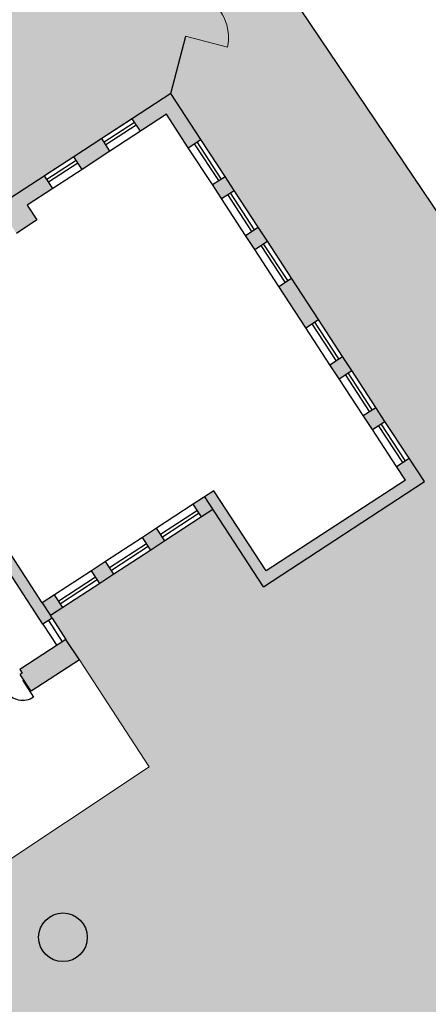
# Model space of a CAD drawing. Header units: inches. Extents: x -85 to 313, y 33 to 297.
# Tile 12 of 14: x 252 to 266, y 188 to 223. Entities that reach past the tile are written whole.
import ezdxf

# ---------------------------------------------------------------- set-up
doc = ezdxf.new("R2010")
doc.units = ezdxf.units.IN
doc.header["$MEASUREMENT"] = 0
for name, color, linetype in [('0_Übersichtsplan', 7, 'Continuous'), ('1_Schraffuren', 7, 'Continuous'), ('2_Fenster', 80, 'Continuous')]:
    doc.layers.add(name, color=color, linetype=linetype)
doc.layers.add('1_Brandwaende', color=7, linetype='Continuous', lineweight=20, true_color=0xa02128)
doc.layers.add('3_horizontale Fluchtwege', color=7, linetype='Continuous', lineweight=13, true_color=0xb9ceac)
doc.layers.add('1_Dach', color=43, linetype='Continuous', lineweight=15)
doc.layers.add('1_Grundrisse', color=10, linetype='Continuous', lineweight=25)
doc.layers.add('2_Türen', color=7, linetype='Continuous', true_color=0x000000)

# ---------------------------------------------------------------- blocks, each defined once
blk = doc.blocks.new('DOOR3')
at = {"linetype": 'ByBlock'}
blk.add_line((0, 0), (0, 1.000000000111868), dxfattribs=at)
blk.add_arc((0, 0), 1.000000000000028, 90, 180, dxfattribs=at)

msp = doc.modelspace()

# ---------------------------------------------------------------- hatches: boundary and pattern name
at = {"layer": '0_Übersichtsplan'}
h = msp.add_hatch(dxfattribs=at)
h.set_pattern_fill('ANSI31', scale=12, angle=30)
h.set_pattern_definition([(74.99999999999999, (0, 0), (-1.448888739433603, 0.3882285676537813), [])])
h.paths.add_polyline_path([(208.1723801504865, 252.0773398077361), (202.8924532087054, 252.0773398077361), (202.8924532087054, 237.6821364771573), (213.1629851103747, 244.1385888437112)])
h.paths.add_polyline_path([(313.4052106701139, 167.0893619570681), (309.381292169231, 165.1352718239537), (312.9784618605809, 157.7278767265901), (313.4052106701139, 157.9351139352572)])
h.paths.add_polyline_path([(307.9869551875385, 167.6124381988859), (292.102123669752, 159.8984667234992), (295.5281324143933, 152.8435311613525), (296.4250881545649, 152.8435311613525), (311.5841248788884, 160.2050431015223)])
h.paths.add_polyline_path([(288.4323765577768, 158.0562960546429), (277.6981014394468, 152.8435311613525), (290.9637927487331, 152.8435311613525)])
h.paths.add_polyline_path([(222.7232378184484, 159.7874453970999), (214.3032123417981, 156.828363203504), (215.7036173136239, 152.8435311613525), (225.1635645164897, 152.8435311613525)])
h.paths.add_polyline_path([(209.750130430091, 157.9717130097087), (202.8924532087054, 155.5616929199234), (202.8924532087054, 152.8435311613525), (211.5523472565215, 152.8435311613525)])
h.paths.add_polyline_path([(207.9991941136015, 171.7937889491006), (202.8924532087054, 169.9991071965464), (202.8924532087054, 164.8837182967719), (209.5992935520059, 167.2407291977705)])
h.paths.add_polyline_path([(222.2935823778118, 168.8153953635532), (220.6934829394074, 173.3684551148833), (209.2254972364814, 169.3382164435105), (210.8255966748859, 164.7851566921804)])
h.paths.add_polyline_path([(216.8414226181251, 183.0789000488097), (205.3734369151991, 179.0486613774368), (206.9735363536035, 174.4956016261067), (218.4415220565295, 178.5258402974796)])
h.paths.add_polyline_path([(216.9921064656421, 184.7688626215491), (214.8839257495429, 189.1100888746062), (203.9494941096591, 183.8001242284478), (206.0576748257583, 179.4588979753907)])
h.paths.add_polyline_path([(243.8339940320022, 160.6649233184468), (231.6809793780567, 156.1295173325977), (232.8867405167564, 152.8435311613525), (246.7697934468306, 152.8435311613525)])
h.paths.add_polyline_path([(202.8924532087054, 208.2315971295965), (202.8924532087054, 205.3373960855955), (204.2032159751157, 206.171307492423)])
h.paths.add_polyline_path([(313.4052106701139, 241.8347161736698), (313.4052106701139, 252.0773398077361), (310.3704319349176, 252.0773398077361), (293.8880236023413, 242.7780238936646), (287.0437366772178, 252.0773398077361), (276.5029260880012, 252.0773398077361), (289.0072751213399, 233.2252053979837, 0.3809753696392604), (295.4597206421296, 231.5284604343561)])
h.paths.add_polyline_path([(313.4052106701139, 231.2120743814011), (297.5183243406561, 221.919372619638), (313.4052106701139, 197.6400873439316), (313.4052106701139, 209.0368517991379), (308.6663957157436, 216.2789908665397), (313.4052106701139, 219.0508615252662)])
h.paths.add_polyline_path([(299.3630147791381, 198.4503936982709), (293.2076833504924, 194.7211849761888), (297.5435079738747, 187.5645896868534), (303.7995044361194, 191.6398226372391)])
h.paths.add_polyline_path([(303.7995044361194, 191.6398226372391), (297.5435079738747, 187.5645896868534), (300.0709993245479, 183.3927805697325), (295.3902161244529, 180.5569271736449), (298.8463325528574, 174.8523545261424), (303.9030123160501, 177.9159449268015), (302.6479252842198, 179.987557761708), (308.9161329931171, 183.7851525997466)])
h.paths.add_polyline_path([(269.6869964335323, 244.0068239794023), (271.8219403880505, 245.3975526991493), (267.470645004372, 252.0773398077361), (258.3384999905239, 252.0773398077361), (247.3432412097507, 244.9148931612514), (252.2796106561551, 237.3369435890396), (259.7734389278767, 242.3905320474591), (291.8303819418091, 193.8867466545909), (293.2076833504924, 194.7211849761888), (299.3630147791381, 198.4503936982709)])
at = {"layer": '0_Übersichtsplan', "true_color": 0xf9a800}
h = msp.add_hatch(color=40, dxfattribs=at)
h.dxf.hatch_style = 1
edge = h.paths.add_edge_path(flags=16)
edge.add_arc((220.986523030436, 231.0259736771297), 0.8561178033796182, 0, 360)
h.paths.add_polyline_path([(214.8839257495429, 189.1100888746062), (216.9921064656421, 184.7688626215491), (206.0576748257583, 179.4588979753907), (203.9494941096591, 183.8001242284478)], flags=16)
h.paths.add_polyline_path([(216.8414226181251, 183.0789000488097), (218.4415220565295, 178.5258402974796), (206.9735363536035, 174.4956016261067), (205.3734369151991, 179.0486613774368)], flags=16)
h.paths.add_polyline_path([(220.6934829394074, 173.3684551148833), (222.2935823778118, 168.8153953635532), (210.8255966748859, 164.7851566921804), (209.2254972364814, 169.3382164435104)], flags=16)
h.paths.add_polyline_path([(268.6877353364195, 252.0773398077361), (267.470645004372, 252.0773398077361), (271.8219403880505, 245.3975526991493), (269.6869964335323, 244.0068239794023), (308.9161329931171, 183.7851525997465), (302.6479252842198, 179.987557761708), (303.9030123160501, 177.9159449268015), (298.8463325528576, 174.8523545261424), (290.7513362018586, 170.7593876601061), (292.7390278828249, 167.6916989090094), (293.3151345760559, 167.2707120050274), (294.0252054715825, 167.3409132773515), (313.4052106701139, 177.0110180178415), (313.4052106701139, 185.6395750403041)])
edge = h.paths.add_edge_path()
edge.add_line((287.551106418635, 165.3486191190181), (285.7000796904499, 168.20538706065))
edge.add_line((285.7000796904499, 168.20538706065), (255.3176770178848, 152.8435311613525))
edge.add_line((255.3176770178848, 152.8435311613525), (265.039828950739, 152.8435311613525))
edge.add_line((265.039828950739, 152.8435311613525), (287.1588219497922, 163.9102834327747))
edge.add_arc((286.7118753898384, 164.8048440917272), 1.000000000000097, 296.5479465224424, 392.9409929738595)
edge = h.paths.add_edge_path()
edge.add_arc((265.6527548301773, 179.5774075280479), 0.999999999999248, 32.9409929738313, 113.8260344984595)
edge.add_line((265.2487938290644, 180.4921837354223), (248.1369002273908, 172.9356495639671))
edge.add_line((248.1369002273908, 172.9356495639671), (246.0448809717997, 172.0425744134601))
edge.add_line((246.0448809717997, 172.0425744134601), (240.8165903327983, 169.8190822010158))
edge.add_line((240.8165903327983, 169.8190822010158), (248.0359681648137, 152.8435311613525))
edge.add_line((248.0359681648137, 152.8435311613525), (255.3176770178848, 152.8435311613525))
edge.add_line((255.3176770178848, 152.8435311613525), (277.0474579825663, 163.8304753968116))
edge.add_line((277.0474579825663, 163.8304753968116), (266.4919858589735, 180.1211825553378))
edge = h.paths.add_edge_path(flags=16)
edge.add_arc((268.7116671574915, 164.9365418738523), 0.8561178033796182, 0, 360)
edge = h.paths.add_edge_path(flags=16)
edge.add_arc((272.4261613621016, 168.7753701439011), 0.5998691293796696, 0, 360)
edge = h.paths.add_edge_path(flags=16)
edge.add_arc((258.9411657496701, 157.6141332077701), 0.8561178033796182, 0, 360)
edge = h.paths.add_edge_path()
edge.add_arc((247.2917218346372, 184.4629652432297), 0.8561178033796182, 0, 360)
edge = h.paths.add_edge_path()
edge.add_arc((253.4922317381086, 190.4710956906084), 0.8561178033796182, 0, 360)
edge = h.paths.add_edge_path()
edge.add_arc((258.1895880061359, 180.707883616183), 0.8561178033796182, 0, 360)
edge = h.paths.add_edge_path(flags=17)
edge.add_arc((271.154293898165, 178.6425893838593), 0.8561178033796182, 0, 360)
edge = h.paths.add_edge_path(flags=17)
edge.add_arc((272.6821699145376, 172.3567960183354), 0.5998691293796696, 0, 360)
edge = h.paths.add_edge_path(flags=17)
edge.add_arc((276.4828916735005, 166.2565650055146), 0.5998691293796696, 0, 360)
edge = h.paths.add_edge_path()
edge.add_line((284.318265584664, 174.7784776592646), (279.9432520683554, 171.9239088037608))
edge.add_line((279.9432520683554, 171.9239088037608), (283.1956810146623, 166.93912079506))
edge.add_line((283.1956810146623, 166.93912079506), (285.7000796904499, 168.20538706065))
edge.add_line((285.7000796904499, 168.20538706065), (284.4405825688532, 170.2735925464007))
edge.add_arc((283.9282400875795, 169.9615858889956), 0.5998691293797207, 0, 31.340606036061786, ccw=False)
edge.add_arc((283.9282400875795, 169.9615858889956), 0.5998691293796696, -180, 0, ccw=False)
edge.add_arc((283.9282400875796, 169.9615858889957), 0.5998691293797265, 31.340606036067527, 180.0000000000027, ccw=False)
edge.add_line((284.4405825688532, 170.2735925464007), (283.8337906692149, 171.2699984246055))
edge.add_line((283.8337906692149, 171.2699984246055), (285.8187414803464, 172.4787950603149))
edge.add_line((285.8187414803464, 172.4787950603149), (284.318265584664, 174.7784776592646))
h.paths.add_polyline_path([(281.8996571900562, 171.2979586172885), (281.3098480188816, 170.9128977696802), (280.6563626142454, 171.9138608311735), (281.2461717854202, 172.2989216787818)], flags=0)
h.paths.add_polyline_path([(283.8088110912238, 173.9719578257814), (284.3986202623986, 174.3570186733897), (285.0521056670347, 173.3560556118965), (284.46229649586, 172.9709947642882)], flags=16)
h.paths.add_polyline_path([(281.2461717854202, 172.2989216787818), (280.6563626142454, 171.9138608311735), (281.3098480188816, 170.9128977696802), (281.8996571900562, 171.2979586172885)], flags=16)
h.paths.add_polyline_path([(284.3986202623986, 174.3570186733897), (283.8088110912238, 173.9719578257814), (284.46229649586, 172.9709947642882), (285.0521056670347, 173.3560556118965)], flags=0)
edge = h.paths.add_edge_path(flags=17)
edge.add_arc((283.9282400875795, 169.9615858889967), 0.5998691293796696, 0, 360)
h.paths.add_polyline_path([(273.911452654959, 205.2596075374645), (270.865031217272, 203.2052066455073), (292.2383408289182, 171.5112423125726), (295.5432891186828, 173.1822799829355)], flags=17)
edge = h.paths.add_edge_path(flags=16)
edge.add_arc((292.279336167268, 173.7690890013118), 0.8561178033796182, 0, 360)
edge = h.paths.add_edge_path(flags=16)
edge.add_arc((288.9704862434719, 178.8038071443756), 0.8561178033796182, 0, 360)
edge = h.paths.add_edge_path(flags=16)
edge.add_arc((285.0600258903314, 184.5148301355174), 0.8561178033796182, 0, 360)
edge = h.paths.add_edge_path(flags=16)
edge.add_arc((281.2999686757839, 190.1507077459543), 0.8561178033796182, 0, 360)
edge = h.paths.add_edge_path(flags=16)
edge.add_arc((277.3895083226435, 195.9368761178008), 0.8561178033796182, 0, 360)
edge = h.paths.add_edge_path(flags=16)
edge.add_arc((273.5969187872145, 201.548585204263), 0.8561178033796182, 0, 360)
edge = h.paths.add_edge_path(flags=16)
edge.add_arc((292.279336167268, 173.7690890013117), 0.8561178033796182, 0, 360)
edge = h.paths.add_edge_path(flags=16)
edge.add_arc((288.9704862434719, 178.8038071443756), 0.8561178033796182, 0, 360)
edge = h.paths.add_edge_path(flags=16)
edge.add_arc((285.0600258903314, 184.5148301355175), 0.8561178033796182, 0, 360)
edge = h.paths.add_edge_path(flags=16)
edge.add_arc((281.2999686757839, 190.1507077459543), 0.8561178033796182, 0, 360)
edge = h.paths.add_edge_path(flags=16)
edge.add_arc((277.3895083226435, 195.9368761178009), 0.8561178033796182, 0, 360)
edge = h.paths.add_edge_path(flags=16)
edge.add_arc((273.5969187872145, 201.548585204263), 0.8561178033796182, 0, 360)
h.paths.add_polyline_path([(225.6973253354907, 233.7820501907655), (202.8924532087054, 219.2042605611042), (202.8924532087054, 208.2315971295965), (204.2032159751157, 206.171307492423), (202.8924532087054, 205.3373960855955), (202.8924532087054, 169.9991071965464), (207.9991941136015, 171.7937889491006), (209.5992935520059, 167.2407291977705), (202.8924532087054, 164.8837182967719), (202.8924532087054, 155.5616929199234), (209.750130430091, 157.9717130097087), (211.5523472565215, 152.8435311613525), (215.7036173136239, 152.8435311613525), (214.3032123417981, 156.828363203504), (222.7232378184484, 159.7874453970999), (225.1635645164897, 152.8435311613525), (232.8867405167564, 152.8435311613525), (231.6809793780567, 156.1295173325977), (243.8339940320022, 160.6649233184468), (246.7697934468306, 152.8435311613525), (248.0359681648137, 152.8435311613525), (240.8165903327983, 169.8190822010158), (234.0442522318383, 185.7434698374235), (237.2312067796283, 187.8240943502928), (234.1908135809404, 192.4811551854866), (232.9643298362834, 191.6804371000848), (232.8585666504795, 191.8424377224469), (232.2213251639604, 191.4264103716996), (231.4889142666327, 192.5482659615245), (232.1261557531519, 192.9642933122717), (232.0203925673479, 193.1262939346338), (233.246876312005, 193.9270120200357), (228.4127355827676, 201.3316093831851), (222.7489417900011, 197.800226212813), (218.65373949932, 204.3682988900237), (214.3143997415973, 201.6627146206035), (211.2875852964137, 206.517258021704), (212.1361546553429, 207.0463421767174), (211.2956785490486, 208.3943361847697), (210.4471091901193, 207.8652520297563), (205.02633796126, 216.5593327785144), (221.5487109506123, 226.8610549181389), (220.9940230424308, 227.7506887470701), (227.0545265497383, 231.6985751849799)])
h.paths.add_polyline_path([(254.4937939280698, 252.077339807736), (231.4837012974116, 237.3683649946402), (232.7572078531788, 235.4133718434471), (238.7237592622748, 239.3000567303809), (247.3432412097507, 244.9148931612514), (258.3384999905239, 252.0773398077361)])
at = {"layer": '0_Übersichtsplan', "true_color": 0x9b9b9b}
h = msp.add_hatch(color=253, dxfattribs=at)
h.dxf.hatch_style = 1
edge = h.paths.add_edge_path()
edge.add_line((252.2796105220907, 237.3369434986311), (243.7496765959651, 231.584639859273))
edge.add_line((243.7496765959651, 231.584639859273), (240.1304834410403, 237.1405577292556))
edge.add_line((240.1304834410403, 237.1405577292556), (234.1639320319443, 233.2538728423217))
edge.add_line((234.1639320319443, 233.2538728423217), (232.7572078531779, 235.4133718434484))
edge.add_line((232.7572078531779, 235.4133718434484), (227.0545265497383, 231.6985751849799))
edge.add_line((227.0545265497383, 231.6985751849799), (220.9940230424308, 227.7506887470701))
edge.add_line((220.9940230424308, 227.7506887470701), (221.5487109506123, 226.8610549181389))
edge.add_line((221.5487109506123, 226.8610549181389), (230.8367727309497, 211.9644367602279))
edge.add_line((230.8367727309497, 211.9644367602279), (218.6537394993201, 204.3682988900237))
edge.add_line((218.6537394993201, 204.3682988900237), (222.7489417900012, 197.800226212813))
edge.add_line((222.7489417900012, 197.800226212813), (229.5792515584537, 202.0931771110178))
edge.add_line((229.5792515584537, 202.0931771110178), (230.6134426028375, 202.7683556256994))
edge.add_line((230.6134426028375, 202.7683556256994), (231.5958538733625, 203.4097293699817))
edge.add_line((231.5958538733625, 203.4097293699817), (232.6677066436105, 204.1094955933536))
edge.add_line((232.6677066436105, 204.1094955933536), (233.9074815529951, 204.9188909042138))
edge.add_line((233.9074815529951, 204.9188909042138), (234.2480268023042, 204.3972676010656))
edge.add_line((234.2480268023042, 204.3972676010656), (234.5384930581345, 204.5869004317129))
edge.add_line((234.5384930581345, 204.5869004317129), (235.837034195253, 205.4346616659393))
edge.add_line((235.837034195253, 205.4346616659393), (236.3333780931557, 205.7587030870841))
edge.add_line((236.3333780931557, 205.7587030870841), (237.6319192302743, 206.6064643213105))
edge.add_line((237.6319192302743, 206.6064643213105), (238.128263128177, 206.9305057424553))
edge.add_line((238.128263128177, 206.9305057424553), (239.4218331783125, 207.77502156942))
edge.add_line((239.4218331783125, 207.77502156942), (239.7639483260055, 207.9983737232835))
edge.add_line((239.7639483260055, 207.9983737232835), (239.697405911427, 208.1002987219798))
edge.add_line((239.697405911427, 208.1002987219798), (240.9119660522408, 208.8932324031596))
edge.add_line((240.9119660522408, 208.8932324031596), (240.7519651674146, 209.1383105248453))
edge.add_arc((241.1738615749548, 208.492079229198), 0.7717586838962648, 33.13877874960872, 123.13877874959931, ccw=False)
edge.add_arc((242.4663241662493, 209.3358720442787), 0.7717586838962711, 123.13877874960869, 213.1387787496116, ccw=False)
edge.add_line((242.0444277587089, 209.9821033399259), (242.2044286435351, 209.7370252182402))
edge.add_line((242.2044286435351, 209.7370252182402), (243.691506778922, 210.7078740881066))
edge.add_line((243.691506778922, 210.7078740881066), (243.5315058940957, 210.9529522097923))
edge.add_arc((243.9534023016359, 210.306720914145), 0.7717586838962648, 33.13877874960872, 123.13877874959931, ccw=False)
edge.add_arc((245.2458648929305, 211.1505137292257), 0.771758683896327, 123.13877874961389, 213.1387787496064, ccw=False)
edge.add_line((244.8239684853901, 211.7967450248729), (244.9839693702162, 211.5516669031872))
edge.add_line((244.9839693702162, 211.5516669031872), (246.1761638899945, 212.3299990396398))
edge.add_line((246.1761638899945, 212.3299990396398), (246.242706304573, 212.2280740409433))
edge.add_line((246.242706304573, 212.2280740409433), (246.6789998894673, 212.5129112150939))
edge.add_line((246.6789998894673, 212.5129112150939), (247.9775410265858, 213.3606724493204))
edge.add_line((247.9775410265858, 213.3606724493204), (248.4738849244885, 213.6847138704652))
edge.add_line((248.4738849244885, 213.6847138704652), (249.7724260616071, 214.5324751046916))
edge.add_line((249.7724260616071, 214.5324751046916), (250.2687699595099, 214.8565165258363))
edge.add_line((250.2687699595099, 214.8565165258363), (251.5623400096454, 215.701032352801))
edge.add_line((251.5623400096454, 215.701032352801), (251.9644744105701, 215.9635684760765))
edge.add_line((251.9644744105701, 215.9635684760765), (251.623929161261, 216.4851917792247))
edge.add_line((251.623929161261, 216.4851917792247), (253.8741790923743, 217.9542824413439))
edge.add_line((253.8741790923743, 217.9542824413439), (254.8565903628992, 218.5956561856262))
edge.add_line((254.8565903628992, 218.5956561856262), (255.9284431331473, 219.2954224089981))
edge.add_line((255.9284431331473, 219.2954224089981), (257.2903618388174, 220.1845601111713))
edge.add_line((257.2903618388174, 220.1845601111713), (258.3506319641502, 218.5605127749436))
edge.add_line((258.3506319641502, 218.5605127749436), (259.19789886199, 217.262728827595))
edge.add_line((259.19789886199, 217.262728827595), (259.5196835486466, 216.7698416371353))
edge.add_line((259.5196835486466, 216.7698416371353), (260.3669504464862, 215.4720576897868))
edge.add_line((260.3669504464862, 215.4720576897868), (260.6887351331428, 214.979170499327))
edge.add_line((260.6887351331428, 214.979170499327), (261.5360020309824, 213.6813865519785))
edge.add_line((261.5360020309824, 213.6813865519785), (262.4904866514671, 212.2193740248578))
edge.add_line((262.4904866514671, 212.2193740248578), (263.3377535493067, 210.9215900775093))
edge.add_line((263.3377535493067, 210.9215900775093), (263.6595382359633, 210.4287028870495))
edge.add_line((263.6595382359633, 210.4287028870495), (264.5068051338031, 209.130918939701))
edge.add_line((264.5068051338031, 209.130918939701), (264.8285898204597, 208.6380317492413))
edge.add_line((264.8285898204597, 208.6380317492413), (265.6758567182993, 207.3402478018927))
edge.add_line((265.6758567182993, 207.3402478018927), (266.2150468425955, 206.5143542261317))
edge.add_line((266.2150468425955, 206.5143542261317), (260.5486141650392, 202.8149858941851))
edge.add_line((260.5486141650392, 202.8149858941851), (258.7731236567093, 205.5345575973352))
edge.add_line((258.7731236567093, 205.5345575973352), (258.3709892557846, 205.2720214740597))
edge.add_line((258.3709892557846, 205.2720214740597), (257.0774192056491, 204.427505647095))
edge.add_line((257.0774192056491, 204.427505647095), (256.5810753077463, 204.1034642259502))
edge.add_line((256.5810753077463, 204.1034642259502), (255.2825341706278, 203.2557029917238))
edge.add_line((255.2825341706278, 203.2557029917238), (254.786190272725, 202.9316615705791))
edge.add_line((254.786190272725, 202.9316615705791), (253.4876491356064, 202.0839003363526))
edge.add_line((253.4876491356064, 202.0839003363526), (253.0513555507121, 201.7990631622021))
edge.add_line((253.0513555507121, 201.7990631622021), (253.1087630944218, 201.7111303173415))
edge.add_line((253.1087630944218, 201.7111303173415), (253.5995499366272, 200.9593774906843))
edge.add_line((253.5995499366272, 200.9593774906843), (254.0698146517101, 200.2390590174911))
edge.add_line((254.0698146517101, 200.2390590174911), (256.5290755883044, 196.4721357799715))
edge.add_line((256.5290755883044, 196.4721357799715), (244.7319762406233, 188.6280696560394))
edge.add_line((244.7319762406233, 188.6280696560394), (243.4051071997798, 184.1745391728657))
edge.add_line((243.4051071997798, 184.1745391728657), (248.1369002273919, 172.9356495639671))
edge.add_line((248.1369002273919, 172.9356495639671), (265.2487938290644, 180.4921837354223))
edge.add_arc((265.6527548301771, 179.5774075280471), 0.9999999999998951, 32.94099297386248, 113.8260344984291, ccw=False)
edge.add_line((266.4919858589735, 180.1211825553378), (277.0474579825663, 163.8304753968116))
edge.add_line((277.0474579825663, 163.8304753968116), (283.1956810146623, 166.93912079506))
edge.add_line((283.1956810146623, 166.93912079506), (279.9432520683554, 171.9239088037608))
edge.add_line((279.9432520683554, 171.9239088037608), (284.318265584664, 174.7784776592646))
edge.add_line((284.318265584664, 174.7784776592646), (285.8187414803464, 172.4787950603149))
edge.add_line((285.8187414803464, 172.4787950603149), (283.8337906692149, 171.2699984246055))
edge.add_line((283.8337906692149, 171.2699984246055), (285.7000796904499, 168.20538706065))
edge.add_line((285.7000796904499, 168.20538706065), (292.2383408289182, 171.5112423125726))
edge.add_line((292.2383408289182, 171.5112423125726), (270.865031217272, 203.2052066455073))
edge.add_line((270.865031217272, 203.2052066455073), (273.911452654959, 205.2596075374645))
edge.add_line((273.911452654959, 205.2596075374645), (252.2796105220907, 237.3369434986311))
edge = h.paths.add_edge_path(flags=16)
edge.add_arc((250.69345498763, 228.2435727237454), 0.8561178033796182, 0, 360)
edge = h.paths.add_edge_path(flags=16)
edge.add_arc((249.0734167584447, 221.3780664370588), 0.5931945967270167, 0, 360)
h.paths.add_polyline_path([(245.7453436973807, 223.2552718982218), (245.4256347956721, 223.0360390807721), (245.2063160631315, 223.3558732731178), (245.5260249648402, 223.5751060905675)], flags=16)
edge = h.paths.add_edge_path(flags=16)
edge.add_arc((244.7008480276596, 227.5583398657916), 0.5931945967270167, 0, 360)
edge = h.paths.add_edge_path(flags=16)
edge.add_arc((239.6395264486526, 234.8683465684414), 0.5931945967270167, 0, 360)
edge = h.paths.add_edge_path(flags=16)
edge.add_arc((253.4922317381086, 190.4710956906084), 0.8561178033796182, 0, 360)
edge = h.paths.add_edge_path(flags=16)
edge.add_arc((247.2917218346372, 184.4629652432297), 0.8561178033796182, 0, 360)
edge = h.paths.add_edge_path(flags=16)
edge.add_arc((258.1895880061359, 180.707883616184), 0.8561178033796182, 0, 360)
edge = h.paths.add_edge_path(flags=16)
edge.add_arc((271.154293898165, 178.6425893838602), 0.8561178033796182, 0, 360)
edge = h.paths.add_edge_path(flags=16)
edge.add_arc((272.6821699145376, 172.3567960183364), 0.5998691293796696, 0, 360)
edge = h.paths.add_edge_path(flags=16)
edge.add_arc((276.4828916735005, 166.2565650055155), 0.5998691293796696, 0, 360)
h.paths.add_polyline_path([(257.2297959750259, 220.661055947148), (253.629505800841, 218.3105825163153)], flags=16)
at = {"layer": '1_Brandwaende'}
h = msp.add_hatch(color=256, dxfattribs=at)
h.dxf.hatch_style = 1
h.paths.add_polyline_path([(252.7861154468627, 201.5004876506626), (253.1087630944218, 201.7111303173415), (253.0513555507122, 201.7990631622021), (252.7609704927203, 202.2438546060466), (246.5330913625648, 211.7832825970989), (246.2104437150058, 211.5726399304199), (246.3237809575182, 211.3990378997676)])
h.paths.add_polyline_path([(250.1988471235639, 198.7392059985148), (250.5214947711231, 198.9498486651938), (243.5683734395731, 209.6001517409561), (243.245725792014, 209.3895090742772)])
h.paths.add_polyline_path([(246.2822125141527, 198.0141542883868), (246.5725975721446, 197.5693628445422), (246.6300051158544, 197.4814299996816), (246.9526527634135, 197.6920726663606), (240.490318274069, 207.5906229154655), (240.3769810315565, 207.7642249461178), (240.0543333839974, 207.5535822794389)])
at = {"layer": '1_Schraffuren'}
h = msp.add_hatch(color=7, dxfattribs=at)
h.dxf.hatch_style = 1
h.paths.add_polyline_path([(264.3837983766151, 208.3476466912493), (264.8285898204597, 208.6380317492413), (264.5068051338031, 209.130918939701), (264.0620136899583, 208.840533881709)], flags=17)
h.paths.add_polyline_path([(263.2147467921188, 210.1383178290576), (263.6595382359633, 210.4287028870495), (263.3377535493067, 210.9215900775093), (262.8929621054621, 210.6312050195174)])
h.paths.add_polyline_path([(262.0456952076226, 211.9289889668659), (262.4904866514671, 212.2193740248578), (261.5360020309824, 213.6813865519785), (261.0912105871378, 213.3910014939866)])
h.paths.add_polyline_path([(260.2439436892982, 214.6887854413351), (260.6887351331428, 214.979170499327), (260.3669504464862, 215.4720576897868), (259.9221590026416, 215.1816726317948)])
h.paths.add_polyline_path([(259.074892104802, 216.4794565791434), (259.5196835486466, 216.7698416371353), (259.19789886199, 217.262728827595), (258.7531074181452, 216.9723437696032)])
h.paths.add_polyline_path([(257.9058405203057, 218.2701277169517), (258.3506319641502, 218.5605127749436), (257.2903618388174, 220.1845601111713), (255.9284431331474, 219.2954224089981), (256.2188281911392, 218.8506309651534), (257.1359554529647, 219.4493836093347)])
h.paths.add_polyline_path([(254.1645641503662, 217.5094909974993), (255.1469754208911, 218.1508647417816), (254.8565903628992, 218.5956561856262), (253.8741790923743, 217.9542824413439)])
h.paths.add_polyline_path([(258.8053862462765, 206.1899917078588), (258.4827385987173, 205.9793490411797), (260.5486141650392, 202.8149858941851), (266.2150468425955, 206.5143542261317), (265.6758567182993, 207.3402478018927), (265.2310652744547, 207.0498627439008), (265.545551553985, 206.5681547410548), (260.6465579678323, 203.369814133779)])
h = msp.add_hatch(color=7, dxfattribs=at)
h.dxf.hatch_style = 1
h.paths.add_polyline_path([(253.1303731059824, 216.8343124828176), (252.8399880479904, 217.2791039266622), (251.623929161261, 216.4851917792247), (251.9644744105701, 215.9635684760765), (251.5623400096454, 215.701032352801), (251.8527250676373, 215.2562409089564), (252.5775071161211, 215.7294196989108), (252.236961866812, 216.251043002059)])
h.paths.add_polyline_path([(250.2687699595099, 214.8565165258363), (249.7724260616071, 214.5324751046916), (250.062811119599, 214.0876836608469), (250.5591550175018, 214.4117250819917)])
h.paths.add_polyline_path([(248.4738849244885, 213.6847138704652), (247.9775410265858, 213.3606724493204), (248.2679260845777, 212.9158810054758), (248.7642699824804, 213.2399224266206)])
h = msp.add_hatch(color=7, dxfattribs=at)
h.dxf.hatch_style = 1
h.paths.add_polyline_path([(252.3737207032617, 199.1317527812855), (254.0698146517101, 200.2390590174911), (253.5995499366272, 200.9593774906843), (251.9748797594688, 199.8987007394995), (252.0580313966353, 199.7713348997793), (251.9866076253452, 199.7247054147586)])
h.paths.add_polyline_path([(250.5349363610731, 197.931290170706), (251.1259349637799, 198.3171275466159), (250.7388218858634, 198.910080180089), (250.6673981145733, 198.8634506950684), (250.5842464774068, 198.9908165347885), (250.5214947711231, 198.9498486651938), (250.1988471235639, 198.7392059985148), (250.1360954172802, 198.69823812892), (250.2192470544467, 198.5708722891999), (250.1478232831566, 198.5242428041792)])
h.paths.add_polyline_path([(247.5910566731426, 196.0093586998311), (249.2871506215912, 197.1166649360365), (248.9000375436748, 197.7096175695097), (248.8286137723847, 197.662988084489), (248.7454621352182, 197.7903539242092), (247.1207919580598, 196.7296771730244)])
h.paths.add_polyline_path([(245.4122722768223, 210.9856053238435), (245.4836960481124, 211.0322348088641), (245.5668476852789, 210.904868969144), (246.3237809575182, 211.3990378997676), (246.2104437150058, 211.5726399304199), (246.5330913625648, 211.7832825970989), (246.9693849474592, 212.0681197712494), (246.6789998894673, 212.5129112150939), (246.242706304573, 212.2280740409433), (246.1761638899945, 212.3299990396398), (245.0251591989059, 211.5785579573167)])
h.paths.add_polyline_path([(242.6327315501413, 209.1709636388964), (242.7041553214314, 209.2175931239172), (242.7873069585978, 209.0902272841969), (243.245725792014, 209.3895090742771), (244.0513843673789, 209.9154886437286), (243.9682327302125, 210.0428544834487), (244.0396565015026, 210.0894839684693), (243.6525434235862, 210.6824366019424), (242.2456184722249, 209.7639162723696)])
h.paths.add_polyline_path([(239.7122182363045, 207.3302301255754), (240.0543333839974, 207.5535822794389), (240.3769810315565, 207.7642249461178), (240.490318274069, 207.5906229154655), (241.2718436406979, 208.1008469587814), (241.1886920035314, 208.2282127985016), (241.2601157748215, 208.2748422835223), (240.8730026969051, 208.8677949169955), (239.697405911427, 208.1002987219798), (239.7639483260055, 207.9983737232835), (239.4218331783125, 207.77502156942)])
h = msp.add_hatch(color=7, dxfattribs=at)
h.dxf.hatch_style = 1
h.paths.add_polyline_path([(258.4827385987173, 205.9793490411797), (258.0806041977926, 205.7168129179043), (258.3709892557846, 205.2720214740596), (258.7731236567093, 205.5345575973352)])
h.paths.add_polyline_path([(256.5810753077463, 204.1034642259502), (257.077419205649, 204.427505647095), (256.7870341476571, 204.8722970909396), (256.2906902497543, 204.5482556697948)])
h.paths.add_polyline_path([(254.9921491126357, 203.7004944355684), (254.495805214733, 203.3764530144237), (254.786190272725, 202.9316615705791), (255.2825341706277, 203.2557029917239)])
h = msp.add_hatch(color=256, dxfattribs=at)
h.dxf.hatch_style = 1
h.paths.add_polyline_path([(253.0513555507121, 201.7990631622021), (253.4876491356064, 202.0839003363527), (253.1972640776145, 202.5286917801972), (252.7609704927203, 202.2438546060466)])

# ---------------------------------------------------------------- linework, layer by layer
at = {"layer": '0_Übersichtsplan', "color": 7, "ltscale": 0.001}
msp.add_line((257.2903618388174, 220.1845601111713), (257.8187474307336, 222.2007497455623), dxfattribs=at)
at = {"layer": '0_Übersichtsplan', "color": 7}
msp.add_lwpolyline([(252.2796161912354, 237.3369350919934), (295.5432891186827, 173.1822799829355)], dxfattribs=at)
msp.add_circle((253.4922317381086, 190.4710956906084), 0.8561178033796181, dxfattribs=at)
at = {"layer": '1_Dach', "color": 7}
msp.add_lwpolyline([(246.0448809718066, 172.042574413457), (248.1369002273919, 172.9356495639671), (243.4051071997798, 184.1745391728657), (244.7319762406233, 188.6280696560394), (256.5290755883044, 196.4721357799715), (254.0698146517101, 200.2390590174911)], dxfattribs=at)
at = {"layer": '1_Grundrisse', "color": 7}
for p, q in [((257.2903618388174, 220.1845601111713), (254.8565903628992, 218.5956561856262)), ((258.3506319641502, 218.5605127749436), (257.2903618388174, 220.1845601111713)), ((257.1359554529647, 219.4493836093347), (255.1469754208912, 218.1508647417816)), ((256.2188281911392, 218.8506309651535), (255.9284431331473, 219.2954224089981)), ((257.9058405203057, 218.2701277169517), (257.1359554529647, 219.4493836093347)), ((254.8565903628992, 218.5956561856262), (253.8741790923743, 217.9542824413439)), ((255.1469754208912, 218.1508647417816), (254.8565903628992, 218.5956561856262)), ((257.9058405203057, 218.2701277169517), (258.3506319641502, 218.5605127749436)), ((255.1469754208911, 218.1508647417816), (254.1645641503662, 217.5094909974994)), ((253.8741790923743, 217.9542824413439), (251.623929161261, 216.4851917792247)), ((254.1645641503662, 217.5094909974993), (253.8741790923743, 217.9542824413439)), ((253.1303731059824, 216.8343124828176), (252.8399880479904, 217.2791039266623)), ((258.7531074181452, 216.9723437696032), (259.19789886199, 217.262728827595)), ((259.5196835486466, 216.7698416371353), (259.19789886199, 217.262728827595)), ((259.5196835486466, 216.7698416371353), (259.19789886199, 217.262728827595)), ((253.1303731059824, 216.8343124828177), (252.236961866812, 216.251043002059)), ((259.074892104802, 216.4794565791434), (258.7531074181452, 216.9723437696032)), ((259.074892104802, 216.4794565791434), (258.7531074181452, 216.9723437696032)), ((259.074892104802, 216.4794565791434), (259.5196835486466, 216.7698416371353)), ((252.236961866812, 216.251043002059), (252.5775071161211, 215.7294196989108)), ((252.5775071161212, 215.7294196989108), (251.8527250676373, 215.2562409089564)), ((259.9221590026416, 215.1816726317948), (260.3669504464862, 215.4720576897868)), ((260.6887351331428, 214.979170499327), (260.3669504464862, 215.4720576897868)), ((260.6887351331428, 214.979170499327), (260.3669504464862, 215.4720576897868)), ((260.2439436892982, 214.6887854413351), (259.9221590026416, 215.1816726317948)), ((260.2439436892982, 214.6887854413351), (259.9221590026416, 215.1816726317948)), ((260.2439436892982, 214.6887854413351), (260.6887351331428, 214.979170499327)), ((261.0912105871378, 213.3910014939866), (261.5360020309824, 213.6813865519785)), ((262.4904866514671, 212.2193740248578), (261.5360020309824, 213.6813865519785)), ((262.0456952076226, 211.9289889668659), (261.0912105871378, 213.3910014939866)), ((262.0456952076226, 211.9289889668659), (262.4904866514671, 212.2193740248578)), ((252.7609704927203, 202.2438546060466), (246.5330913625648, 211.7832825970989)), ((252.7861154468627, 201.5004876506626), (246.3237809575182, 211.3990378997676)), ((262.8929621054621, 210.6312050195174), (263.3377535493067, 210.9215900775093)), ((263.6595382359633, 210.4287028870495), (263.3377535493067, 210.9215900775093)), ((263.2147467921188, 210.1383178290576), (262.8929621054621, 210.6312050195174)), ((263.2147467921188, 210.1383178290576), (263.6595382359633, 210.4287028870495)), ((264.0620136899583, 208.840533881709), (264.5068051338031, 209.130918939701)), ((264.8285898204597, 208.6380317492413), (264.5068051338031, 209.130918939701)), ((264.3837983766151, 208.3476466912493), (264.0620136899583, 208.8405338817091)), ((264.3837983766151, 208.3476466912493), (264.8285898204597, 208.6380317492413)), ((265.2310652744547, 207.0498627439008), (265.6758567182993, 207.3402478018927)), ((266.2150468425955, 206.5143542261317), (265.6758567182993, 207.3402478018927)), ((265.545551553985, 206.5681547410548), (265.2310652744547, 207.0498627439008)), ((260.5486141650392, 202.8149858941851), (266.2150468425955, 206.5143542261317)), ((265.545551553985, 206.5681547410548), (260.6465579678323, 203.369814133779)), ((258.8053862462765, 206.1899917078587), (258.0806041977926, 205.7168129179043)), ((260.5486141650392, 202.8149858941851), (258.4827385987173, 205.9793490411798)), ((260.6465579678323, 203.369814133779), (258.8053862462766, 206.1899917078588)), ((258.3709892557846, 205.2720214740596), (258.0806041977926, 205.7168129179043)), ((258.7731236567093, 205.5345575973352), (258.3709892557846, 205.2720214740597)), ((256.787034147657, 204.8722970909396), (256.2906902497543, 204.5482556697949)), ((256.7870341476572, 204.8722970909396), (256.2906902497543, 204.5482556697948)), ((257.0774192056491, 204.4275056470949), (256.7870341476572, 204.8722970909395)), ((256.5810753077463, 204.1034642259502), (256.2906902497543, 204.5482556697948)), ((257.0774192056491, 204.427505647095), (256.5810753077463, 204.1034642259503)), ((257.0774192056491, 204.427505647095), (256.5810753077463, 204.1034642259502)), ((254.9921491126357, 203.7004944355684), (254.495805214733, 203.3764530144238)), ((254.9921491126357, 203.7004944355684), (254.495805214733, 203.3764530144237)), ((255.2825341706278, 203.2557029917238), (254.9921491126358, 203.7004944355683)), ((254.786190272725, 202.931661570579), (254.4958052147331, 203.3764530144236)), ((255.2825341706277, 203.2557029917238), (254.786190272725, 202.9316615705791)), ((255.2825341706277, 203.2557029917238), (254.786190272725, 202.9316615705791)), ((253.1972640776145, 202.5286917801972), (252.7609704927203, 202.2438546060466)), ((253.4876491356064, 202.0839003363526), (253.1972640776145, 202.5286917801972)), ((252.7609704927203, 202.2438546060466), (253.0513555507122, 201.7990631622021)), ((253.4876491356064, 202.0839003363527), (253.0513555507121, 201.7990631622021)), ((253.1087630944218, 201.7111303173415), (253.0513555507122, 201.7990631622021)), ((253.1087630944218, 201.7111303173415), (252.7861154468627, 201.5004876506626)), ((253.5995499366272, 200.9593774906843), (251.9748797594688, 199.8987007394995)), ((254.0698146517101, 200.2390590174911), (253.5995499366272, 200.9593774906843)), ((254.0698146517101, 200.2390590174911), (252.3737207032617, 199.1317527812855)), ((251.9748797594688, 199.8987007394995), (252.0580313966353, 199.7713348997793)), ((252.0580313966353, 199.7713348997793), (251.9866076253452, 199.7247054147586)), ((252.3737207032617, 199.1317527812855), (251.9866076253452, 199.7247054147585))]:
    msp.add_line(p, q, dxfattribs=at)
at = {"layer": '2_Fenster', "color": 7}
for p, q in [((255.9284431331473, 219.2954224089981), (254.8565903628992, 218.5956561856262)), ((256.0139475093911, 219.1644528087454), (254.9420947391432, 218.4646865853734)), ((256.0745096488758, 219.0716879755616), (255.0026568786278, 218.3719217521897)), ((256.2188281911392, 218.8506309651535), (255.1469754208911, 218.1508647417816)), ((259.0669292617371, 217.1772244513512), (258.2196623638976, 218.4750083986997)), ((259.19789886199, 217.262728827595), (258.3506319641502, 218.5605127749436)), ((258.7531074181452, 216.9723437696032), (257.9058405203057, 218.2701277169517)), ((258.9741644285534, 217.1166623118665), (258.1268975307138, 218.4144462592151)), ((253.8741790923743, 217.9542824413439), (252.8399880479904, 217.2791039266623)), ((253.9596834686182, 217.8233128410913), (252.9254924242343, 217.1481343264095)), ((254.0202456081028, 217.7305480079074), (252.9860545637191, 217.0553694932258)), ((254.1645641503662, 217.5094909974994), (253.1303731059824, 216.8343124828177)), ((260.3669504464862, 215.4720576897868), (259.5196835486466, 216.7698416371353)), ((259.9221590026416, 215.1816726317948), (259.074892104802, 216.4794565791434)), ((260.1432160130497, 215.3259911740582), (259.2959491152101, 216.6237751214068)), ((260.2359808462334, 215.3865533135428), (259.3887139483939, 216.6843372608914)), ((261.5360020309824, 213.6813865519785), (260.6887351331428, 214.979170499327)), ((261.0912105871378, 213.3910014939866), (260.2439436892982, 214.6887854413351)), ((261.312267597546, 213.5353200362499), (260.4650006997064, 214.8331039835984)), ((261.4050324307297, 213.5958821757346), (260.5577655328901, 214.8936661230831)), ((263.3377535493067, 210.9215900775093), (262.4904866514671, 212.2193740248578)), ((262.8929621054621, 210.6312050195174), (262.0456952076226, 211.9289889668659)), ((263.1140191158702, 210.7755235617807), (262.2667522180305, 212.0733075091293)), ((263.206783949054, 210.8360857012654), (262.3595170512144, 212.1338696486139)), ((264.0620136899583, 208.840533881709), (263.2147467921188, 210.1383178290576)), ((264.2830707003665, 208.9848524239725), (263.4358038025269, 210.282636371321)), ((264.3758355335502, 209.0454145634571), (263.5285686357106, 210.3431985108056)), ((264.5068051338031, 209.130918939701), (263.6595382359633, 210.4287028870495)), ((265.4521222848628, 207.1941812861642), (264.6048553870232, 208.4919652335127)), ((265.5448871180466, 207.2547434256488), (264.6976202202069, 208.5525273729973)), ((265.6758567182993, 207.3402478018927), (264.8285898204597, 208.6380317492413)), ((265.2310652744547, 207.0498627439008), (264.3837983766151, 208.3476466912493)), ((258.0806041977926, 205.7168129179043), (256.7870341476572, 204.8722970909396)), ((258.2249227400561, 205.4957559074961), (256.9313526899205, 204.6512400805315)), ((258.2854848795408, 205.4029910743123), (256.9919148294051, 204.5584752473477)), ((258.3709892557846, 205.2720214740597), (257.0774192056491, 204.427505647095)), ((256.2906902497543, 204.5482556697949), (254.9921491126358, 203.7004944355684)), ((256.4350087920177, 204.3271986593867), (255.1364676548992, 203.4794374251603)), ((256.4955709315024, 204.234433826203), (255.1970297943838, 203.3866725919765)), ((256.5810753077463, 204.1034642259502), (255.2825341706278, 203.2557029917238)), ((254.4958052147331, 203.3764530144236), (253.1972640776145, 202.5286917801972)), ((254.6401237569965, 203.1553960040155), (253.341582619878, 202.307634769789)), ((254.7006858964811, 203.0626311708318), (253.4021447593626, 202.2148699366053)), ((254.786190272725, 202.931661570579), (253.4876491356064, 202.0839003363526)), ((252.7861154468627, 201.5004876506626), (253.2769022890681, 200.7487348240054)), ((252.9777934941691, 201.6256259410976), (253.4685803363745, 200.8738731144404)), ((253.1087630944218, 201.7111303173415), (253.5995499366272, 200.9593774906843))]:
    msp.add_line(p, q, dxfattribs=at)
at = {"layer": '2_Türen', "color": 7}
msp.add_line((252.0743812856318, 199.5084604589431), (252.1118251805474, 199.532905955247), dxfattribs=at)
at = {"layer": '3_horizontale Fluchtwege', "color": 7, "ltscale": 0.001}
msp.add_line((257.8095555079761, 222.203204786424), (259.2829388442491, 221.8096836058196), dxfattribs=at)
msp.add_arc((257.709010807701, 222.1558988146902), 1.611556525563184, 347.5942814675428, 62.79939864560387, dxfattribs=at)

# ---------------------------------------------------------------- block references
at = {"layer": '2_Türen', "color": 7, "xscale": 0.7015724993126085, "yscale": -0.7015724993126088, "zscale": 0.7015724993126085, "rotation": 33.13877874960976}
msp.add_blockref('DOOR3', (252.0743812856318, 199.5084604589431), dxfattribs=at)

doc.saveas('drawing.dxf')
